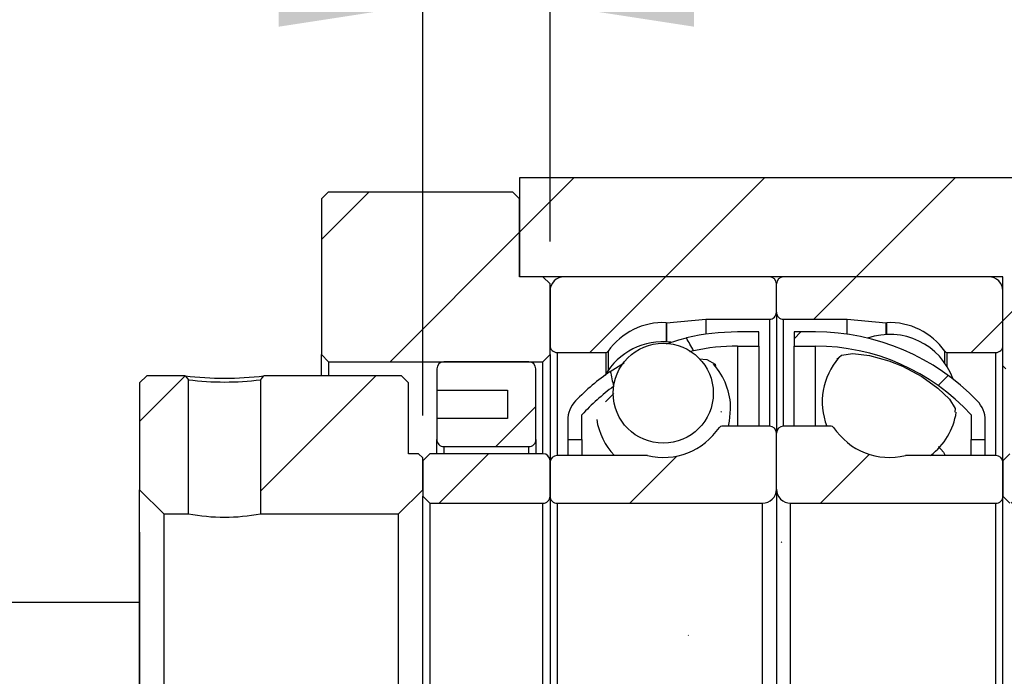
# Model space of a CAD drawing. Header units: millimetres. Extents: x 28 to 285, y 4 to 200.
# Tile 4 of 6: x 225 to 248, y 55 to 71. Entities that reach past the tile are written whole.
import ezdxf

# ---------------------------------------------------------------- set-up
doc = ezdxf.new("R2010")
doc.units = ezdxf.units.MM
doc.layers.add('圖層0', color=7, linetype='Continuous')
doc.styles.add('SLDTEXTSTYLE0', font='TXT', dxfattribs={"width": 0.7})
doc.dimstyles.new('SLDDIMSTYLE1', dxfattribs={"dimtxt": 0.18, "dimasz": 2.5, "dimexe": 0, "dimexo": 0.0625, "dimgap": 0, "dimtad": 0, "dimtih": 1, "dimtoh": 1, "dimdec": 0, "dimrnd": 1e-09, "dimzin": 0, "dimdsep": 46, "dimtxsty": 'Standard', "dimsah": 1, "dimcen": 0.09, "dimadec": 0, "dimazin": 0, "dimtfac": 2.5, "dimtdec": 0, "dimtofl": 0, "dimtmove": 0, "dimatfit": 3, "dimfxl": 0, "dimfrac": 2, "dimtolj": 1, "dimtzin": 0, "dimarcsym": 0})
doc.dimstyles.new('SLDDIMSTYLE3', dxfattribs={"dimtxt": 3.389973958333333, "dimasz": 2.5, "dimexe": 0, "dimexo": 0.0625, "dimgap": 0.8474934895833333, "dimtad": 1, "dimlfac": 3, "dimrnd": 1e-09, "dimzin": 12, "dimdsep": 46, "dimtxsty": 'SLDTEXTSTYLE0', "dimsah": 1, "dimcen": 0.09, "dimadec": 0, "dimazin": 3, "dimtfac": 1, "dimtofl": 0, "dimtmove": 0, "dimatfit": 3, "dimfxl": 0, "dimfrac": 2, "dimtolj": 1, "dimtzin": 12, "dimarcsym": 0})
doc.dimstyles.new('SLDDIMSTYLE5', dxfattribs={"dimtxt": 3.389973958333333, "dimasz": 2.5, "dimexe": 0, "dimexo": 0.0625, "dimgap": 0.8474934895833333, "dimtad": 1, "dimlfac": 3, "dimrnd": 1e-09, "dimzin": 12, "dimdsep": 46, "dimtxsty": 'SLDTEXTSTYLE0', "dimsah": 1, "dimcen": 0.09, "dimadec": 0, "dimazin": 3, "dimtfac": 1, "dimtmove": 0, "dimatfit": 0, "dimfxl": 0, "dimfrac": 2, "dimtolj": 1, "dimtzin": 12, "dimarcsym": 0})
pattern_1 = [(45, (0, 0), (-2.245064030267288, 2.245064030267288), [])]

# ---------------------------------------------------------------- blocks, each defined once
blk = doc.blocks.new('_D_13')
at = {"layer": '圖層0', "color": 7}
for p, q in [((227.4061967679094, 58.66205020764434), (227.4061967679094, 26.00049713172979)), ((247.7395301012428, 43.01205020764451), (247.7395301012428, 26.00049713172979)), ((227.4061967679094, 27.00049713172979), (247.7395301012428, 27.00049713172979))]:
    blk.add_line(p, q, dxfattribs=at)
for points in [[(227.4061967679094, 27.00049713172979), (230.7961707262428, 26.47896267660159), (230.7961707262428, 27.522031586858)], [(247.7395301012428, 27.00049713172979), (244.3495561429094, 27.522031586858), (244.3495561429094, 26.47896267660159)]]:
    blk.add_solid(points, dxfattribs=at)
at = {"layer": '圖層0', "color": 7, "char_height": 3.175, "attachment_point": 1, "style": 'SLDTEXTSTYLE0'}
for s, insert in [('(', (235.5281638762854, 31.09328726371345)), (')', (240.831589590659, 31.09328726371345)), ('61', (236.8569601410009, 31.09328726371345))]:
    blk.add_mtext(s, dxfattribs=dict(at, insert=insert))
blk = doc.blocks.new('_D_15')
at = {"layer": '圖層0', "color": 7}
for p, q in [((234.0728634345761, 61.41205020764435), (234.0728634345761, 72.08899104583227)), ((237.0728634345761, 65.51205020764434), (237.0728634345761, 72.08899104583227)), ((234.0728634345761, 71.08899104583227), (227.5536827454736, 71.08899104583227)), ((234.0728634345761, 71.08899104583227), (237.0728634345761, 71.08899104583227)), ((237.0728634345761, 71.08899104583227), (243.5920441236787, 71.08899104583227))]:
    blk.add_line(p, q, dxfattribs=at)
for points in [[(234.0728634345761, 71.08899104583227), (230.6828894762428, 71.61052550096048), (230.6828894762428, 70.56745659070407)], [(237.0728634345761, 71.08899104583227), (240.4628373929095, 70.56745659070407), (240.4628373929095, 71.61052550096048)]]:
    blk.add_solid(points, dxfattribs=at)
at = {"layer": '圖層0', "color": 7, "insert": (234.7315996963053, 75.18178117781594), "char_height": 3.175, "attachment_point": 1, "style": 'SLDTEXTSTYLE0'}
blk.add_mtext('9', dxfattribs=at)
blk = doc.blocks.new('_D_18')
at = {"layer": '圖層0', "color": 7}
for p, q in [((257.9431222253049, 59.34538354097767), (257.9431222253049, 69.36789196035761)), ((248.5728634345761, 59.34538354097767), (258.9431222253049, 59.34538354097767)), ((257.9431222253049, 59.34538354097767), (257.9431222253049, 49.34538354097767)), ((248.5728634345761, 49.34538354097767), (258.9431222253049, 49.34538354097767))]:
    blk.add_line(p, q, dxfattribs=at)
for points in [[(257.9431222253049, 59.34538354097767), (257.4215877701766, 55.95540958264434), (258.4646566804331, 55.95540958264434)], [(257.9431222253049, 49.34538354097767), (258.4646566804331, 52.73535749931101), (257.4215877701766, 52.73535749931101)]]:
    blk.add_solid(points, dxfattribs=at)
at = {"layer": '圖層0', "color": 7, "char_height": 3.175, "attachment_point": 1, "rotation": 90.00000000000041, "style": 'SLDTEXTSTYLE0'}
for s, insert in [('30', (253.8503318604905, 65.39326192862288)), ('%%c', (253.8503318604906, 61.37159545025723))]:
    blk.add_mtext(s, dxfattribs=dict(at, insert=insert))

msp = doc.modelspace()

# ---------------------------------------------------------------- hatches: boundary and pattern name
at = {"layer": '圖層0', "linetype": 'Continuous', "lineweight": 18}
h = msp.add_hatch(dxfattribs=at)
h.set_pattern_fill('ANSI31', color=256, style=0)
h.set_pattern_definition(pattern_1)
h.paths.add_polyline_path([(247.8061967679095, 62.51205020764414), (248.0061967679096, 62.51205020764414), (248.0728634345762, 62.5787168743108), (248.0728634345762, 62.67871687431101), (251.4061967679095, 62.67871687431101), (251.4061967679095, 67.01205020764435), (236.3561967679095, 67.01205020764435), (236.3561967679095, 64.67871687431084), (247.7395301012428, 64.67871687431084), (247.7395301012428, 62.5787168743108)], flags=0)
h = msp.add_hatch(dxfattribs=at)
h.set_pattern_fill('ANSI31', color=256, style=0)
h.set_pattern_definition(pattern_1)
h.paths.add_polyline_path([(231.8561967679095, 66.67871687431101), (231.6895301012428, 66.51205020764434), (231.6895301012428, 62.84538354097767), (231.8561967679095, 62.67871687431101), (236.9061967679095, 62.67871687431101), (237.0728634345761, 62.84538354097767), (237.0728634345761, 64.51205020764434), (236.9061967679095, 64.67871687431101), (236.3561967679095, 64.67871687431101), (236.3561967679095, 66.51205020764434), (236.1895301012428, 66.67871687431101)], flags=0)
h = msp.add_hatch(dxfattribs=at)
h.set_pattern_fill('ANSI31', color=256, style=0)
h.set_pattern_definition(pattern_1)
edge = h.paths.add_edge_path(flags=0)
edge.add_line((242.4061967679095, 63.84538354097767), (242.4061967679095, 64.51205020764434))
edge.add_arc((242.2395301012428, 64.51205020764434), 0.1666666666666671, 0, 90)
edge.add_line((242.2395301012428, 64.67871687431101), (237.4061967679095, 64.67871687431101))
edge.add_arc((237.4061967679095, 64.34538354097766), 0.3333333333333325, 90, 180)
edge.add_line((237.0728634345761, 64.34538354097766), (237.0728634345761, 63.06205020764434))
edge.add_arc((237.2395301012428, 63.06205020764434), 0.1666666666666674, 180, 270.0000000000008)
edge.add_line((237.2395301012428, 62.89538354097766), (238.3853634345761, 62.89538354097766))
edge.add_arc((238.3853634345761, 62.96205020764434), 0.06666666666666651, 270.0000000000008, 324.9488632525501)
edge.add_arc((239.7395301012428, 62.01205020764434), 1.5875, 87.45248435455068, 144.9488632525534, ccw=False)
edge.add_arc((239.8130543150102, 63.66458206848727), 0.06666666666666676, 267.4524843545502, 275.0000000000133)
edge.add_line((239.81886469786, 63.59816908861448), (240.7395301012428, 63.67871687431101))
edge.add_line((240.7395301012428, 63.67871687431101), (242.2395301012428, 63.67871687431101))
edge.add_arc((242.2395301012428, 63.84538354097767), 0.1666666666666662, 270.0000000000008, 360.0000000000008)
h = msp.add_hatch(dxfattribs=at)
h.set_pattern_fill('ANSI31', color=256, style=0)
h.set_pattern_definition(pattern_1)
edge = h.paths.add_edge_path(flags=0)
edge.add_line((247.4061967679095, 64.67871687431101), (242.5728634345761, 64.67871687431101))
edge.add_arc((242.5728634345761, 64.51205020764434), 0.1666666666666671, 90, 180)
edge.add_line((242.4061967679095, 64.51205020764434), (242.4061967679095, 63.84538354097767))
edge.add_arc((242.5728634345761, 63.84538354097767), 0.1666666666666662, 180, 270.0000000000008)
edge.add_line((242.5728634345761, 63.67871687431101), (244.0728634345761, 63.67871687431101))
edge.add_line((244.0728634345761, 63.67871687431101), (244.9935288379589, 63.59816908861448))
edge.add_arc((244.9993392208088, 63.66458206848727), 0.06666666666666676, 264.9999999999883, 272.547515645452)
edge.add_arc((245.0728634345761, 62.01205020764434), 1.5875, 35.051136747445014, 92.5475156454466, ccw=False)
edge.add_arc((246.4270301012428, 62.96205020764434), 0.06666666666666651, 215.0511367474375, 270.0000000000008)
edge.add_line((246.4270301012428, 62.89538354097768), (247.5728634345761, 62.89538354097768))
edge.add_arc((247.5728634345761, 63.06205020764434), 0.1666666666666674, 270.0000000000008, 360.0000000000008)
edge.add_line((247.7395301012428, 63.06205020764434), (247.7395301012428, 64.34538354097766))
edge.add_arc((247.4061967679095, 64.34538354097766), 0.3333333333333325, 0, 90)
h = msp.add_hatch(dxfattribs=at)
h.set_pattern_fill('ANSI31', color=256, style=0)
h.set_pattern_definition(pattern_1)
edge = h.paths.add_edge_path(flags=0)
edge.add_arc((241.4895301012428, 58.07897460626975), 4.966408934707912, 89.9999999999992, 102.02351142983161, ccw=False)
edge.add_line((241.4895301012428, 63.04538354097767), (241.9895301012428, 63.04538354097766))
edge.add_line((241.9895301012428, 63.04538354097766), (241.9895301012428, 63.378716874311))
edge.add_line((241.9895301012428, 63.378716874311), (241.4895301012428, 63.37871687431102))
edge.add_arc((241.4895301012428, 58.07897460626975), 5.299742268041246, 90, 103.1430444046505)
edge.add_ellipse((242.605979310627, 54.34538354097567), major_axis=(-4.167930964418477, 11.03985226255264), ratio=0.1299388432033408, start_angle=318.2010293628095, end_angle=320.77330936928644, ccw=False)
h = msp.add_hatch(dxfattribs=at)
h.set_pattern_fill('ANSI31', color=256, style=0)
h.set_pattern_definition(pattern_1)
edge = h.paths.add_edge_path(flags=0)
edge.add_line((242.8228634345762, 63.378716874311), (242.8228634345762, 63.04538354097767))
edge.add_line((242.8228634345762, 63.04538354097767), (243.3228634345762, 63.04538354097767))
edge.add_arc((243.3228634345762, 58.07897460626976), 4.966408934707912, 42.413763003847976, 89.9999999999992, ccw=False)
edge.add_line((246.9895301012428, 61.42871687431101), (246.9895301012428, 60.84538354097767))
edge.add_line((246.9895301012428, 60.84538354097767), (247.3228634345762, 60.84538354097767))
edge.add_line((247.3228634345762, 60.84538354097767), (247.3228634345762, 61.29678106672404))
edge.add_arc((246.6561967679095, 61.29678106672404), 0.6666666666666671, 0, 43.98971531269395)
edge.add_arc((243.3228634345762, 58.07897460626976), 5.299742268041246, 43.98971531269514, 90)
edge.add_line((243.3228634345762, 63.37871687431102), (242.8228634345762, 63.378716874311))
h = msp.add_hatch(dxfattribs=at)
h.set_pattern_fill('ANSI31', color=256, style=0)
h.set_pattern_definition(pattern_1)
edge = h.paths.add_edge_path(flags=0)
edge.add_arc((239.7395301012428, 61.93792191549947), 1.178565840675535, 0, 360)
h = msp.add_hatch(dxfattribs=at)
h.set_pattern_fill('ANSI31', color=256, style=0)
h.set_pattern_definition(pattern_1)
edge = h.paths.add_edge_path(flags=0)
edge.add_line((236.0728634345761, 62.01205020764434), (236.0728634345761, 61.34538354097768))
edge.add_line((236.0728634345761, 61.34538354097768), (234.4061967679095, 61.34538354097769))
edge.add_line((234.4061967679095, 61.34538354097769), (234.4061967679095, 60.84538354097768))
edge.add_arc((234.5728634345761, 60.84538354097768), 0.1666666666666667, 180, 270.0000000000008)
edge.add_line((234.5728634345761, 60.67871687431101), (236.5728634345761, 60.67871687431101))
edge.add_arc((236.5728634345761, 60.84538354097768), 0.1666666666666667, 270.0000000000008, 360.0000000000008)
edge.add_line((236.7395301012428, 60.84538354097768), (236.7395301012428, 62.51205020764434))
edge.add_arc((236.5728634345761, 62.51205020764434), 0.1666666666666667, 0, 90)
edge.add_line((236.5728634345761, 62.67871687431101), (234.5728634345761, 62.67871687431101))
edge.add_arc((234.5728634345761, 62.51205020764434), 0.1666666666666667, 90, 180)
edge.add_line((234.4061967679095, 62.51205020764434), (234.4061967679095, 62.01205020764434))
edge.add_line((234.4061967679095, 62.01205020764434), (236.0728634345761, 62.01205020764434))
h = msp.add_hatch(dxfattribs=at)
h.set_pattern_fill('ANSI31', color=256, style=0)
h.set_pattern_definition(pattern_1)
edge = h.paths.add_edge_path(flags=0)
edge.add_ellipse((242.605979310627, 54.34538354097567), major_axis=(-4.167930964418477, 11.03985226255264), ratio=0.1299388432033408, start_angle=40.03564068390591, end_angle=42.66729961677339, ccw=False)
edge.add_arc((241.4895301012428, 58.07897460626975), 5.299742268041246, 124.4431226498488, 136.0102846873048)
edge.add_arc((238.1561967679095, 61.29678106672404), 0.6666666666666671, 136.010284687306, 180)
edge.add_line((237.4895301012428, 61.29678106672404), (237.4895301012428, 60.84538354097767))
edge.add_line((237.4895301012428, 60.84538354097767), (237.8228634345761, 60.84538354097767))
edge.add_line((237.8228634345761, 60.84538354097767), (237.8228634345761, 61.42871687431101))
edge.add_arc((241.4895301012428, 58.07897460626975), 4.966408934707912, 126.01821028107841, 137.5862369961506, ccw=False)
h = msp.add_hatch(dxfattribs=at)
h.set_pattern_fill('ANSI31', color=256, style=0)
h.set_pattern_definition(pattern_1)
h.paths.add_polyline_path([(227.4061967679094, 59.66205020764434), (227.9728634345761, 59.09538354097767), (228.5561967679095, 59.09538354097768), (228.5561967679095, 62.25487524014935), (228.4769486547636, 62.34538354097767), (227.5728634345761, 62.34538354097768), (227.4061967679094, 62.17871687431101)], flags=0)
h = msp.add_hatch(dxfattribs=at)
h.set_pattern_fill('ANSI31', color=256, style=0)
h.set_pattern_definition(pattern_1)
edge = h.paths.add_edge_path(flags=0)
edge.add_line((233.5061967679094, 59.09538354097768), (234.0728634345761, 59.66205020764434))
edge.add_line((234.0728634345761, 59.66205020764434), (234.0728634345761, 60.41205020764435))
edge.add_line((234.0728634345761, 60.41205020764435), (233.9728634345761, 60.51205020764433))
edge.add_line((233.9728634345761, 60.51205020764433), (233.7395301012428, 60.51205020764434))
edge.add_line((233.7395301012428, 60.51205020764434), (233.7395301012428, 62.17871687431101))
edge.add_line((233.7395301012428, 62.17871687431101), (233.5728634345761, 62.34538354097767))
edge.add_line((233.5728634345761, 62.34538354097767), (230.3354437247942, 62.34538354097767))
edge.add_line((230.3354438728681, 62.34538343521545), (230.2561958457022, 62.25487513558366))
edge.add_line((230.2561967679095, 62.25487514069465), (230.2561967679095, 59.09538354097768))
edge.add_line((230.2561967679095, 59.09538354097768), (233.5061967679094, 59.09538354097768))
h = msp.add_hatch(dxfattribs=at)
h.set_pattern_fill('ANSI31', color=256, style=0)
h.set_pattern_definition(pattern_1)
edge = h.paths.add_edge_path(flags=0)
edge.add_line((237.0728634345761, 60.30371687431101), (237.0728634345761, 59.51205020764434))
edge.add_arc((237.2395301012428, 59.51205020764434), 0.1666666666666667, 180, 270.0000000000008)
edge.add_line((237.2395301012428, 59.34538354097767), (242.0728634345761, 59.34538354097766))
edge.add_arc((242.0728634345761, 59.67871687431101), 0.3333333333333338, 270.0000000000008, 360.0000000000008)
edge.add_line((242.4061967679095, 59.67871687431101), (242.4061967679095, 60.99538354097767))
edge.add_arc((242.2395301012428, 60.99538354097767), 0.1666666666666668, 0, 90)
edge.add_line((242.2395301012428, 61.16205020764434), (241.1164794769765, 61.16205020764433))
edge.add_arc((241.1164794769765, 61.09538354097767), 0.06666666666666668, 90, 146.3473863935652)
edge.add_arc((239.7395301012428, 62.01205020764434), 1.5875, 256.4809357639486, 326.3473863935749, ccw=False)
edge.add_arc((239.3528373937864, 60.403716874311), 0.0666666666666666, 76.48093576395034, 90)
edge.add_line((239.3528373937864, 60.47038354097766), (237.2395301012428, 60.47038354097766))
edge.add_arc((237.2395301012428, 60.30371687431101), 0.1666666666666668, 90, 180)
h = msp.add_hatch(dxfattribs=at)
h.set_pattern_fill('ANSI31', color=256, style=0)
h.set_pattern_definition(pattern_1)
edge = h.paths.add_edge_path(flags=0)
edge.add_line((242.7395301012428, 59.34538354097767), (247.5728634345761, 59.34538354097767))
edge.add_arc((247.5728634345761, 59.51205020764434), 0.1666666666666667, 270.0000000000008, 360.0000000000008)
edge.add_line((247.7395301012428, 59.51205020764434), (247.7395301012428, 60.30371687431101))
edge.add_arc((247.5728634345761, 60.30371687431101), 0.1666666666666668, 0, 90)
edge.add_line((247.5728634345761, 60.47038354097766), (245.4595561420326, 60.47038354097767))
edge.add_arc((245.4595561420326, 60.40371687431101), 0.0666666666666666, 90, 103.5190642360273)
edge.add_arc((245.0728634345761, 62.01205020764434), 1.5875, 213.6526136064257, 283.5190642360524, ccw=False)
edge.add_arc((243.6959140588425, 61.09538354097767), 0.06666666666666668, 33.65261360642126, 90)
edge.add_line((243.6959140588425, 61.16205020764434), (242.5728634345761, 61.16205020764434))
edge.add_arc((242.5728634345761, 60.99538354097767), 0.1666666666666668, 90, 180)
edge.add_line((242.4061967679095, 60.99538354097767), (242.4061967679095, 59.67871687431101))
edge.add_arc((242.7395301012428, 59.67871687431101), 0.3333333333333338, 180, 270.0000000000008)
h = msp.add_hatch(dxfattribs=at)
h.set_pattern_fill('ANSI31', color=256, style=0)
h.set_pattern_definition(pattern_1)
edge = h.paths.add_edge_path(flags=0)
edge.add_line((234.0728634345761, 59.51205020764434), (234.2395301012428, 59.34538354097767))
edge.add_line((234.2395301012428, 59.34538354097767), (236.9061967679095, 59.34538354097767))
edge.add_arc((236.9061967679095, 59.51205020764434), 0.1666666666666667, 270.0000000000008, 360.0000000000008)
edge.add_line((237.0728634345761, 59.51205020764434), (237.0728634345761, 60.34538354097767))
edge.add_arc((236.9061967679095, 60.34538354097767), 0.1666666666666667, 0, 90)
edge.add_line((236.9061967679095, 60.51205020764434), (234.2395301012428, 60.51205020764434))
edge.add_line((234.2395301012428, 60.51205020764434), (234.0728634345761, 60.34538354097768))
edge.add_line((234.0728634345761, 60.34538354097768), (234.0728634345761, 59.51205020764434))
h = msp.add_hatch(dxfattribs=at)
h.set_pattern_fill('ANSI31', color=256, style=0)
h.set_pattern_definition(pattern_1)
edge = h.paths.add_edge_path(flags=0)
edge.add_line((247.7395301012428, 59.51205020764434), (247.9061967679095, 59.34538354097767))
edge.add_line((247.9061967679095, 59.34538354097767), (250.5728634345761, 59.34538354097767))
edge.add_arc((250.5728634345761, 59.51205020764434), 0.1666666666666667, 270.0000000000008, 360.0000000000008)
edge.add_line((250.7395301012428, 59.51205020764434), (250.7395301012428, 60.34538354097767))
edge.add_arc((250.5728634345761, 60.34538354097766), 0.1666666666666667, 2.442665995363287e-12, 90)
edge.add_line((250.5728634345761, 60.51205020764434), (247.9061967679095, 60.51205020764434))
edge.add_line((247.9061967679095, 60.51205020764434), (247.7395301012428, 60.34538354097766))
edge.add_line((247.7395301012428, 60.34538354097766), (247.7395301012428, 59.51205020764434))

# ---------------------------------------------------------------- linework, layer by layer
at = {"color": 7, "linetype": 'Continuous', "lineweight": 25}
for p, q in [((236.3561959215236, 67.01204980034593), (236.3561959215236, 64.67871670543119)), ((251.406197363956, 67.01204980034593), (236.3561959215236, 67.01204980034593)), ((231.6895297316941, 66.5120500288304), (231.8561967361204, 66.67871703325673)), ((231.8561967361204, 66.67871703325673), (236.1895289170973, 66.67871703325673)), ((236.1895289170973, 66.67871703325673), (236.3561959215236, 66.5120500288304)), ((231.6895297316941, 66.5120500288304), (231.6895297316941, 62.84538338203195)), ((236.3561959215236, 64.67871670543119), (236.3561959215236, 66.5120500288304)), ((247.7395282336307, 64.67871670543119), (236.3561959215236, 64.67871670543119)), ((236.9061952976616, 64.67871670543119), (236.3561959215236, 64.67871670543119)), ((236.9061952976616, 64.67871670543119), (237.0728647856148, 64.51205032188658)), ((237.0728647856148, 62.84538338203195), (237.0728647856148, 64.51205032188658)), ((242.2395295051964, 64.67871670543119), (237.4061987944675, 64.67871670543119)), ((242.4061989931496, 63.84538354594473), (242.4061989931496, 64.51205032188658)), ((247.4061991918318, 64.67871670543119), (242.5728635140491, 64.67871670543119)), ((247.7395282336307, 62.57871716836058), (247.7395282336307, 64.67871670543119)), ((237.0728647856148, 64.34538331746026), (237.0728647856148, 63.0620499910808)), ((247.7395282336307, 63.0620499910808), (247.7395282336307, 64.34538331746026)), ((242.4061989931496, 63.84538354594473), (242.4061989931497, 60.99538373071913)), ((239.8188656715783, 63.59816893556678), (240.7395289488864, 63.67871716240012)), ((240.7395289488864, 63.67871716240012), (242.2395295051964, 63.67871716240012)), ((240.7395289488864, 63.67871716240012), (240.7395289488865, 63.32537958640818)), ((242.5728635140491, 63.67871716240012), (244.0728640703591, 63.67871716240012)), ((244.0728640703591, 63.67871716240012), (244.9935273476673, 63.59816893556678)), ((244.0728640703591, 63.32537958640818), (244.0728640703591, 63.67871716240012)), ((241.9895277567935, 63.37871705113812), (241.4895292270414, 63.37871705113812)), ((241.9895277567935, 63.0453836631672), (241.9895277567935, 63.37871705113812)), ((243.3228637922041, 63.37871705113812), (242.822865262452, 63.37871705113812)), ((242.822865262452, 63.37871705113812), (242.822865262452, 63.0453836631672)), ((237.2395293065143, 62.89538360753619), (238.3853640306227, 62.89538360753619)), ((240.4549614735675, 62.93643133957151), (240.3611536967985, 62.91136882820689)), ((241.4895292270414, 63.0453836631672), (241.9895277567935, 63.0453836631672)), ((241.9895277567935, 63.0453836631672), (241.9895277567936, 61.16205011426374)), ((242.822865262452, 63.0453836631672), (243.3228637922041, 63.0453836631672)), ((242.822865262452, 61.16205011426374), (242.822865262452, 63.0453836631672)), ((246.4270289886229, 62.89538360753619), (247.5728637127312, 62.89538360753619)), ((231.8561967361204, 62.67871699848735), (231.6895297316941, 62.84538338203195)), ((231.6895297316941, 62.34538361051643), (231.6895297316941, 62.84538338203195)), ((231.8561967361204, 62.67871699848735), (236.9061952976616, 62.67871699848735)), ((231.8561967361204, 62.67871699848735), (231.8561967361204, 62.34538361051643)), ((236.572861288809, 62.67871699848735), (234.5728622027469, 62.67871699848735)), ((237.0728647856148, 62.84538338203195), (236.9061952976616, 62.67871699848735)), ((236.9061952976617, 60.51205028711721), (236.9061952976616, 62.67871699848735)), ((237.0728647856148, 62.84538338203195), (237.0728647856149, 60.34538328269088)), ((234.4061976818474, 62.51204999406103), (234.4061976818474, 62.0120502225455)), ((236.7395307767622, 60.84538367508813), (236.7395307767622, 62.51204999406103)), ((247.806196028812, 62.51204999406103), (247.7395282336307, 62.57871716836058)), ((247.7395282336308, 60.34538328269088), (247.7395282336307, 62.57871716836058)), ((227.4061959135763, 62.17871660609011), (227.5728629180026, 62.34538361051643)), ((227.4061959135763, 62.17871660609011), (227.4061959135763, 59.66205017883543)), ((228.4769486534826, 62.34538361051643), (227.5728629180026, 62.34538361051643)), ((228.4769486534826, 62.34538361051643), (228.5561979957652, 62.25487519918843)), ((228.5561979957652, 59.0953835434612), (228.5561979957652, 62.25487519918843)), ((230.2561969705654, 62.25487519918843), (230.2561969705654, 59.0953835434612)), ((233.5728626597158, 62.34538361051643), (230.3354438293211, 62.34538361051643)), ((233.5728626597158, 62.34538361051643), (233.7395296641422, 62.17871660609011)), ((233.7395296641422, 60.51205028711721), (233.7395296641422, 62.17871660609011)), ((234.4061976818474, 62.0120502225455), (236.0728627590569, 62.0120502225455)), ((234.4061976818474, 62.0120502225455), (234.4061976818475, 61.34538344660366)), ((236.0728627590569, 62.0120502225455), (236.0728627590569, 61.34538344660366)), ((238.3778141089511, 61.73251188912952), (238.5781850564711, 61.93097548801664)), ((234.4061976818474, 61.34538344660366), (234.4061976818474, 60.84538367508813)), ((236.0728627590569, 61.34538344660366), (234.4061976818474, 61.34538344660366)), ((237.4895310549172, 61.29678082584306), (237.4895310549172, 60.84538367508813)), ((237.8228650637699, 60.84538367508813), (237.8228650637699, 61.42871694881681)), ((246.9895279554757, 61.42871694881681), (246.9895279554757, 60.84538367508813)), ((247.3228619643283, 60.84538367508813), (247.3228619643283, 61.29678082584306)), ((242.2395295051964, 61.16205011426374), (241.1164786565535, 61.16205011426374)), ((242.4061989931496, 59.67871712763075), (242.4061989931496, 60.99538373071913)), ((243.6959143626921, 61.16205011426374), (242.5728635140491, 61.16205011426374)), ((234.4061976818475, 60.51205028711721), (234.4061976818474, 60.84538367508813)), ((236.7395307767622, 60.84538367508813), (236.7395307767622, 60.51205028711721)), ((237.4895310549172, 60.84538367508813), (237.8228650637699, 60.84538367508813)), ((237.4895310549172, 60.84538367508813), (237.4895310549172, 60.47038353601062)), ((237.8228650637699, 60.84538367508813), (237.8228650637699, 60.47038353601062)), ((246.9895279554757, 60.84538367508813), (247.3228619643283, 60.84538367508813)), ((246.9895279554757, 60.47038353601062), (246.9895279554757, 60.84538367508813)), ((247.3228619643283, 60.47038353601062), (247.3228619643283, 60.84538367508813)), ((234.5728622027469, 60.67871667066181), (236.572861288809, 60.67871667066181)), ((233.9728644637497, 60.51205028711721), (233.7395296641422, 60.51205028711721)), ((233.9728644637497, 60.51205028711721), (234.0728636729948, 60.41205045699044)), ((234.0728636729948, 60.34538328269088), (234.2395306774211, 60.51205028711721)), ((234.0728636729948, 59.66205017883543), (234.0728636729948, 60.41205045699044)), ((234.0728636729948, 60.34538328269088), (234.0728636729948, 59.51205012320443)), ((236.9061952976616, 60.51205028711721), (234.2395306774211, 60.51205028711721)), ((237.0728647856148, 59.51205012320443), (237.0728647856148, 60.34538328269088)), ((237.0728647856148, 60.30371715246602), (237.0728647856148, 59.51205012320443)), ((239.3528368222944, 60.47038353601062), (237.2395293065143, 60.47038353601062)), ((247.5728637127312, 60.47038353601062), (245.4595561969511, 60.47038353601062)), ((247.7395282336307, 60.34538328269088), (247.9061977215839, 60.51205028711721)), ((247.7395282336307, 60.34538328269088), (247.7395282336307, 59.51205012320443)), ((247.7395282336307, 59.51205012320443), (247.7395282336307, 60.30371715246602)), ((227.9728622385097, 59.0953835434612), (227.4061959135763, 59.66205017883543)), ((227.4061959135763, 49.02871690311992), (227.4061959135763, 59.66205017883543)), ((234.0728636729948, 59.66205017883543), (233.5061973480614, 59.0953835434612)), ((242.4061989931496, 59.67871712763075), (242.4061989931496, 49.0120499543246)), ((234.2395306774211, 59.34538342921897), (234.0728636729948, 59.51205012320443)), ((234.0728636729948, 49.17871695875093), (234.0728636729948, 59.51205012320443)), ((237.0728647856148, 59.51205012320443), (237.0728647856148, 49.17871695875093)), ((247.9061977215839, 59.34538342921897), (247.7395282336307, 59.51205012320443)), ((247.7395282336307, 49.17871695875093), (247.7395282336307, 59.51205012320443)), ((234.2395306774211, 59.34538342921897), (236.9061952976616, 59.34538342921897)), ((234.2395306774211, 59.34538342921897), (234.2395306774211, 49.34538365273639)), ((236.9061952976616, 49.34538365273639), (236.9061952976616, 59.34538342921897)), ((237.2395293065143, 59.34538342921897), (242.072864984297, 59.34538342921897)), ((237.2395293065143, 59.34538342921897), (237.2395293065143, 49.34538365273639)), ((242.072864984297, 59.34538342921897), (242.072864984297, 49.34538365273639)), ((242.7395280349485, 59.34538342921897), (247.5728637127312, 59.34538342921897)), ((242.7395280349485, 49.34538365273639), (242.7395280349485, 59.34538342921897)), ((247.5728637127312, 49.34538365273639), (247.5728637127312, 59.34538342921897)), ((227.9728622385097, 59.0953835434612), (227.9728622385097, 49.59538353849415)), ((227.9728622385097, 59.0953835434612), (228.5561979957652, 59.0953835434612)), ((230.2561969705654, 59.0953835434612), (233.5061973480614, 59.0953835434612)), ((233.5061973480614, 49.59538353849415), (233.5061973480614, 59.0953835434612)), ((227.4061959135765, 57.01205033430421), (222.9061967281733, 57.01205033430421))]:
    msp.add_line(p, q, dxfattribs=at)
at = {"color": 8, "linetype": 'Continuous', "lineweight": 25}
for p, q in [((239.8100888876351, 63.59798142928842), (239.8100888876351, 63.14843015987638)), ((239.8188656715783, 63.59816893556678), (239.8188656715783, 63.14801541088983)), ((242.2395295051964, 63.67871716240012), (242.2395295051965, 61.16205011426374)), ((242.5728635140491, 61.16205011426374), (242.5728635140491, 63.67871716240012)), ((244.9935273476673, 63.31911178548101), (244.9935273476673, 63.59816893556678)), ((245.0023041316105, 63.31952653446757), (245.0023041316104, 63.59798142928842)), ((237.2395293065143, 62.89538360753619), (237.2395293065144, 60.47038353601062)), ((238.3853640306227, 62.89538360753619), (238.3853640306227, 62.3909848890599)), ((238.4399370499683, 62.92376286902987), (238.4399370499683, 62.47421159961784)), ((241.4895292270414, 63.0453836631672), (241.4895292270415, 61.16205011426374)), ((243.3228637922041, 61.16205011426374), (243.3228637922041, 63.0453836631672)), ((246.3724559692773, 62.64530859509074), (246.3724559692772, 62.92376286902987)), ((246.4270289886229, 62.56208126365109), (246.4270289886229, 62.89538360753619)), ((247.5728637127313, 60.47038353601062), (247.5728637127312, 62.89538360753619)), ((234.5728622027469, 60.67871667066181), (234.5728622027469, 60.51205028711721)), ((236.572861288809, 60.51205028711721), (236.572861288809, 60.67871667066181))]:
    msp.add_line(p, q, dxfattribs=at)
at = {"color": 7, "linetype": 'Continuous', "lineweight": 25, "flags": 128}
for points in [[(239.8188656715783, 63.09943638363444), (240.1085094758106, 63.19473117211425), (240.2844574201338, 63.23989224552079)], [(243.8243127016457, 62.74220091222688), (243.9381426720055, 62.83613783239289), (244.2087129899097, 62.87061849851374), (244.596932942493, 62.82714125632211), (245.0537628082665, 62.70117553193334), (245.3756477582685, 62.57204827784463)], [(238.4920613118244, 62.44960854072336), (238.7402053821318, 62.60774338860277), (238.819295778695, 62.64996272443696)], [(240.588113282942, 62.74275722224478), (240.763917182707, 62.72773250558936), (240.9585164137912, 62.62205843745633), (240.9692949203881, 62.56839500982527)], [(245.3756477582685, 62.57204827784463), (245.8277241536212, 62.33130573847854), (246.2075050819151, 62.05966191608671), (246.4794413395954, 61.79424491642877), (246.613939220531, 61.58017607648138), (246.6043577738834, 61.49149119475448)], [(230.2561969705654, 62.25487519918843), (230.2774087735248, 62.27910262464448), (230.2986230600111, 62.30333067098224), (230.3354438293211, 62.34538361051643)], [(241.275692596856, 61.16205011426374), (241.3015163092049, 61.27903975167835), (241.3270320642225, 61.56249895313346)], [(246.225177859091, 60.67868376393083), (246.340483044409, 60.55093859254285), (246.3829712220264, 60.47038353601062)]]:
    msp.add_lwpolyline(points, dxfattribs=at)
at = {"color": 7, "linetype": 'Continuous', "lineweight": 25}
msp.add_circle((239.7395301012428, 61.93792191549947), 1.17856584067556, dxfattribs=at)
for centre, radius, start, end in [((237.4061967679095, 64.34538354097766), 0.3333333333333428, 90, 179.9999999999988), ((242.2395301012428, 64.51205020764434), 0.1666666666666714, 2.833492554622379e-10, 90), ((242.5728634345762, 64.51205020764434), 0.1666666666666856, 90, 179.9999999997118), ((247.4061967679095, 64.34538354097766), 0.3333333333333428, 1.221332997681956e-12, 90), ((242.2395301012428, 63.84538354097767), 0.1666666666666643, 270.0000000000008, 2.44266599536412e-12), ((242.5728634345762, 63.84538354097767), 0.1666666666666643, 180, 270.0000000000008), ((239.7395301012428, 62.01205020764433), 1.587500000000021, 87.45248435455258, 144.9488632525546), ((239.8130543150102, 63.66458206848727), 0.06666666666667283, 267.4524843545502, 275.0000000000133), ((244.9993392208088, 63.66458206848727), 0.06666666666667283, 265.0000000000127, 272.5475156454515), ((245.0728634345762, 62.01205020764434), 1.587499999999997, 35.05113674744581, 92.54751564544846), ((241.4895301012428, 58.07897460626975), 5.299742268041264, 90, 103.1430444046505), ((243.3228634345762, 58.07897460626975), 5.299742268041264, 43.9897153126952, 90), ((245.0728634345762, 61.73359560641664), 1.587499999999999, 19.73706268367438, 109.0884667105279), ((239.7395301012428, 61.56249876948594), 1.587500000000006, 83.64321507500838, 149.7656904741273), ((237.2395301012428, 63.06205020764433), 0.1666666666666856, 179.9999999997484, 270.0000000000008), ((238.3853634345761, 62.96205020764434), 0.06666666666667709, 270.0000000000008, 324.9488632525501), ((241.4895301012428, 58.07897460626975), 4.966408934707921, 90, 102.0235114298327), ((243.3228634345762, 58.07897460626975), 4.966408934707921, 42.4137630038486, 90), ((246.4270301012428, 62.96205020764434), 0.06666666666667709, 215.0511367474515, 270.0000000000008), ((247.5728634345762, 63.06205020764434), 0.1666666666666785, 270.0000000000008, 3.24874577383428e-10), ((234.5728634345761, 62.51205020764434), 0.1666666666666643, 90, 179.9999999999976), ((236.5728634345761, 62.51205020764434), 0.1666666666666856, 0, 90), ((239.7395301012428, 61.56249876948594), 1.587500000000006, 0, 41.68479919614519), ((245.0728634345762, 61.73359560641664), 1.587500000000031, 139.248193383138, 201.1019523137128), ((241.4895301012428, 58.07897460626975), 5.299742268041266, 124.4431226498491, 136.010284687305), ((229.4061962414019, 70.12889423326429), 7.838784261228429, 263.1918702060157, 276.8081297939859), ((229.4061974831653, 68.83928867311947), 6.639051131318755, 262.6442162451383, 277.3557837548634), ((241.4895301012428, 58.07897460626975), 4.966408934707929, 126.0182102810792, 137.5862369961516), ((238.1561967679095, 61.29678106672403), 0.6666666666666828, 136.0102846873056, 179.9999999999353), ((246.6561967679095, 61.29678106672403), 0.6666666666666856, 7.938664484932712e-11, 43.98971531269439), ((245.0728634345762, 61.73359560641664), 1.587499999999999, 307.2762943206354, 351.1113746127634), ((239.7395301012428, 61.56249876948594), 1.587500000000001, 188.9329363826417, 223.467783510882), ((239.7395301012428, 62.01205020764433), 1.587499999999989, 256.4809357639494, 326.3473863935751), ((241.1164794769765, 61.09538354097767), 0.06666666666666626, 90, 146.3473863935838), ((242.2395301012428, 60.99538354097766), 0.1666666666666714, 2.833492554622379e-10, 90), ((242.5728634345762, 60.99538354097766), 0.1666666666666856, 90, 179.9999999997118), ((243.6959140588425, 61.09538354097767), 0.06666666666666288, 33.65261360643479, 90), ((245.0728634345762, 62.01205020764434), 1.587500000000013, 213.6526136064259, 283.5190642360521), ((234.5728634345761, 60.84538354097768), 0.1666666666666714, 179.9999999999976, 270.0000000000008), ((236.5728634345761, 60.84538354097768), 0.1666666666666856, 270.0000000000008, 2.46709265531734e-10), ((236.9061967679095, 60.34538354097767), 0.1666666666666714, 0, 90), ((237.2395301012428, 60.303716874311), 0.1666666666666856, 90, 179.9999999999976), ((239.3528373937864, 60.403716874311), 0.06666666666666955, 76.48093576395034, 90), ((245.4595561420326, 60.403716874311), 0.06666666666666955, 90, 103.5190642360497), ((247.5728634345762, 60.30371687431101), 0.1666666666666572, 0, 90), ((242.0728634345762, 59.67871687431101), 0.3333333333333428, 270.0000000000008, 0), ((242.7395301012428, 59.67871687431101), 0.3333333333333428, 179.9999999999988, 270.0000000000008), ((236.9061967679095, 59.51205020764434), 0.1666666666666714, 270.0000000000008, 2.467092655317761e-10), ((237.2395301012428, 59.51205020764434), 0.1666666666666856, 179.9999999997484, 270.0000000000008), ((247.5728634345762, 59.51205020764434), 0.1666666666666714, 270.0000000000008, 3.24874577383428e-10), ((229.4061974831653, 63.80524145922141), 4.78594407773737, 259.7698098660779, 280.2301901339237)]:
    msp.add_arc(centre, radius, start, end, dxfattribs=at)
for start_param, end_param in [(5.553655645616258, 5.598550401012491), (0.6987537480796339, 0.7446848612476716)]:
    msp.add_ellipse((242.6059793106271, 54.34538354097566), major_axis=(-4.167930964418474, 11.03985226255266), ratio=0.1299388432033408, start_param=start_param, end_param=end_param, dxfattribs=at)

# ---------------------------------------------------------------- dimensions: what is measured, and where the dimension line sits
at = {"layer": '圖層0', "color": 7}
dim = msp.add_linear_dim(base=(237.0728634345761, 71.08899104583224), p1=(234.0728634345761, 60.41205020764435), p2=(237.0728634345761, 64.51205020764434), dimstyle='SLDDIMSTYLE5', dxfattribs=at)
dim.commit()
dim.dimension.update_dxf_attribs({"geometry": '_D_15', "text_midpoint": (235.7252570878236, 71.08899104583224), "dimtype": 160})
dim = msp.add_linear_dim(base=(257.9431222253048, 49.34538354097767), p1=(247.5728634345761, 59.34538354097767), p2=(247.5728634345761, 49.34538354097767), angle=90.0000000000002, text='%%c<>', dimstyle='SLDDIMSTYLE3', dxfattribs=at)
dim.commit()
dim.dimension.update_dxf_attribs({"geometry": '_D_18', "text_midpoint": (257.9431222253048, 65.36974370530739), "dimtype": 160})
dim = msp.add_linear_dim(base=(247.7395301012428, 27.00049713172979), p1=(227.4061967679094, 59.66205020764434), p2=(247.7395301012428, 44.01205020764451), text='(<>)', dimstyle='SLDDIMSTYLE5', dxfattribs=at)
dim.commit()
dim.dimension.update_dxf_attribs({"geometry": '_D_13', "text_midpoint": (238.8442748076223, 27.00049713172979), "dimtype": 160})

# ---------------------------------------------------------------- leaders
msp.add_leader([(265.2114141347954, 54.34538354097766), (265.2114141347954, 90.44669582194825), (238.9452300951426, 89.60333644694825)], dimstyle='SLDDIMSTYLE1', dxfattribs=at)

doc.saveas('drawing.dxf')
